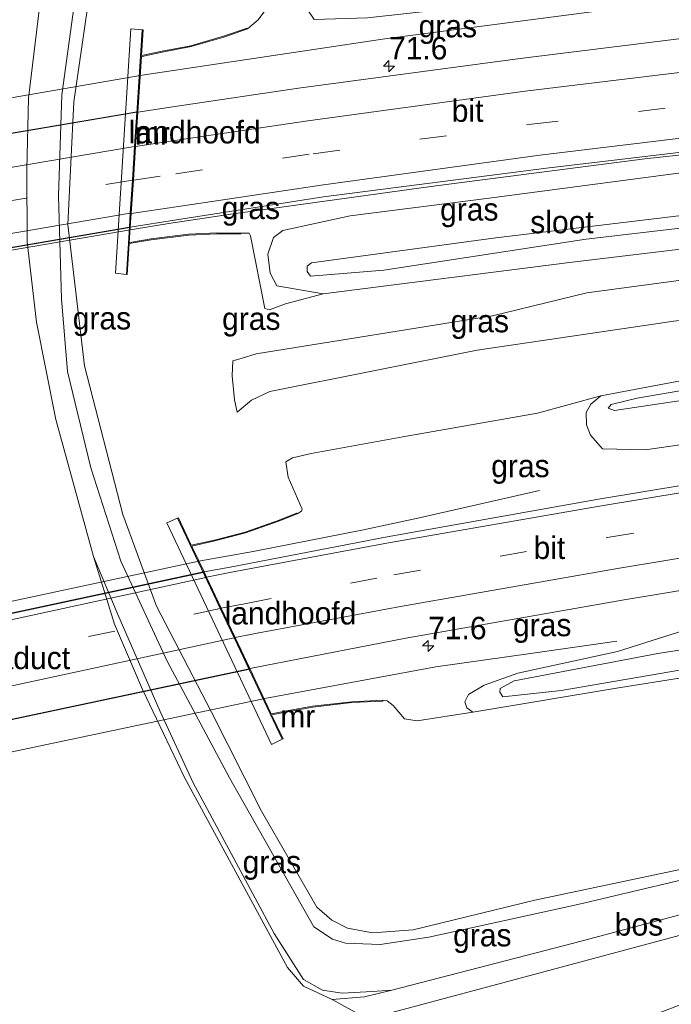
# Model space of a CAD drawing. Header units: millimetres. Extents: x 180000 to 190000, y 466229 to 468626.
# Tile 97 of 202: x 183700 to 183772, y 468423 to 468533. Entities that reach past the tile are written whole.
import ezdxf
from ezdxf.enums import TextEntityAlignment as Align

# ---------------------------------------------------------------- set-up
doc = ezdxf.new("R2010")
doc.units = ezdxf.units.MM
doc.linetypes.add('39strp', pattern=[12, 3, -9])
for name, color, linetype, lineweight in [('af-b5-muur', 8, 'muur', 18), ('af-bs-rasterhekwerk', 8, 'hekwerk', 18), ('as-bs-kilometr', 13, 'Continuous', 18), ('bp-b5-bos', 93, 'Continuous', 18), ('bp-b5-grasland', 93, 'Continuous', 18), ('gr-b1-geleiderail', 213, 'geleiderail', 18), ('gr-bs-geleiderail', 213, 'geleiderail', 18), ('gw-bs-insteekwatergang', 93, 'Continuous', 18), ('gw-bs-kruinlijn', 93, 'Continuous', 18), ('gw-bs-teenlijn', 93, 'Continuous', 18), ('kw-b5-landhoofd', 173, 'Continuous', 18), ('kw-b6-viaduct', 173, 'Continuous', 18), ('mk-b1-39streep 0.15', 8, '39strp', 18), ('mk-b1-streep 0.15', 8, 'Continuous', 18), ('mk-bs-39streep 0.15', 8, '39strp', 18), ('mk-bs-streep 0.15', 8, 'Continuous', 18), ('og-b5-water', 153, 'Continuous', 18), ('vh-b5-verh_soort', 8, 'Continuous', 18), ('vh-b6-verh_soort', 8, 'Continuous', 18)]:
    doc.layers.add(name, color=color, linetype=linetype, lineweight=lineweight)
doc.styles.add('rtw_iso', font='iso-rtw.shx')
doc.linetypes.add('geleiderail', pattern='A,2,-1,[175,RTW.shx,S=0.5,R=0,X=0,Y=0],-1', length=4)
doc.linetypes.add('hekwerk', pattern='A,7,-1.5,[1,RTW.shx,S=0.75,R=0,X=0,Y=0],-1.5', length=10)
doc.linetypes.add('muur', pattern='A,8,-1,[6,RTW.shx,S=0.75,R=90,X=0,Y=0],-1', length=10)

# ---------------------------------------------------------------- blocks, each defined once
blk = doc.blocks.new('dtbattr-r')
at = {"style": 'rtw_iso'}
blk.add_attdef('TAG', text='', height=2.5, dxfattribs=at).set_placement((0, 0), align=Align.MIDDLE_CENTER)
blk = doc.blocks.new('d33az_ACAD_1_FMEBLOCK158')
at = {"layer": 'vh-b5-verh_soort'}
blk.add_polyline3d([(74.99, 42.44, 45.5), (73.81, 32.62, 45.76), (73.62, 24.69, 45.85), (73.65, 16.62, 45.86), (74.69, 7.67, 45.9), (76.86, -3.14, 46), (81.05, -18.43, 45.69), (83.37, -25.95, 45.5), (86.49, -33.22, 45.48), (91.19, -43.04, 45.35), (97.58, -54.85, 44.74), (102.64, -64.17, 44.17), (104.41, -66.27, 44.06), (107.6, -67.75, 44.08), (112.31, -70.34, 43.57)], dxfattribs=at)
blk = doc.blocks.new('hecto')
for p, q in [((0, 0.625), (-0.625, 0)), ((0, -0.625), (0, 0.625)), ((-0.625, 0), (0.625, 0)), ((0.625, 0), (0, -0.625))]:
    blk.add_line(p, q)
blk = doc.blocks.new('dtbattr')
at = {"style": 'rtw_iso'}
blk.add_attdef('TAG', (0.59, 0.87), '', height=2.5, dxfattribs=at)

msp = doc.modelspace()

# ---------------------------------------------------------------- linework, layer by layer
at = {"layer": 'af-b5-muur'}
for points in [[(183715.5, 468529.06, 38.9), (183713.28, 468528.59, 38.9), (183713.18, 468528.57, 44.9), (183712.78, 468522.37, 39.09), (183712.53, 468518.55, 38.97), (183712.29, 468514.82, 39), (183712.05, 468511.11, 38.94), (183711.95, 468509.57, 38.79), (183711.84, 468507.85, 44.9), (183711.9, 468507.86, 38.65), (183714.27, 468508.27, 38.65), (183718.44, 468508.79, 38.65), (183721.57, 468508.93, 38.65), (183724.26, 468508.92, 38.65), (183724.26, 468508.82, 39.03), (183721.57, 468508.83, 40.42), (183718.45, 468508.69, 42.02), (183714.28, 468508.17, 43.96), (183711.83, 468507.75, 43.96), (183711.61, 468504.3, 44.99), (183711.51, 468504.31, 45.14), (183713.27, 468531.57, 45.13), (183713.37, 468531.57, 45.02), (183713.18, 468528.68, 43.75), (183715.48, 468529.16, 43.75), (183718.7, 468529.78, 42.46), (183722.33, 468530.83, 40.54), (183724.96, 468531.75, 39), (183724.99, 468531.66, 38.87), (183722.36, 468530.73, 38.9), (183718.72, 468529.68, 38.9)], [(183721.36, 468474.64, 38.66), (183718.79, 468474.07, 38.66), (183718.91, 468473.8, 44.61), (183720.16, 468471.19, 38.66), (183720.43, 468470.6, 38.8), (183722.06, 468467.17, 38.83), (183723.62, 468463.88, 38.69), (183725.26, 468460.43, 38.55), (183727.57, 468455.54, 44.61), (183727.65, 468455.38, 38.2), (183729.77, 468455.78, 38.2), (183732.24, 468456.23, 38.2), (183736.62, 468456.73, 38.2), (183740.08, 468456.89, 38.2), (183740.08, 468456.79, 38.68), (183736.63, 468456.63, 40.57), (183732.26, 468456.13, 42.65), (183729.79, 468455.68, 43.39), (183727.68, 468455.28, 43.46), (183728.95, 468452.61, 44.53), (183728.86, 468452.56, 44.64), (183717.22, 468477.16, 44.6), (183717.31, 468477.2, 44.6), (183718.74, 468474.17, 43.61), (183721.33, 468474.73, 43.55), (183724.74, 468475.63, 41.87), (183728.52, 468476.96, 39.96), (183730.47, 468477.73, 38.81), (183730.51, 468477.64, 38.66), (183728.55, 468476.87, 38.66), (183724.77, 468475.54, 38.66)]]:
    msp.add_polyline3d(points, close=True, dxfattribs=at)
at = {"layer": 'af-bs-rasterhekwerk'}
msp.add_polyline3d([(183795.35, 468438.9, 42.16), (183784.25, 468435.96, 42.72), (183761.29, 468429.86, 43.23), (183741.06, 468424.62, 44.08), (183738.03, 468423.86, 44.08), (183734.41, 468423.57, 44.08), (183731.22, 468425.05, 44.06), (183729.45, 468427.15, 44.17), (183724.39, 468436.47, 44.74), (183718, 468448.29, 45.35), (183713.31, 468458.1, 45.48), (183710.18, 468465.37, 45.5), (183707.86, 468472.89, 45.69), (183703.67, 468488.18, 46), (183701.5, 468498.99, 45.9), (183700.46, 468507.95, 45.86), (183700.43, 468516.01, 45.85), (183700.62, 468523.94, 45.76), (183701.8, 468533.76, 45.5)], dxfattribs=at)
at = {"layer": 'bp-b5-bos'}
for points in [[(183739.68, 468421.75, 43.59), (183739.12, 468420.98, 43.57), (183734.41, 468423.57, 44.08), (183738.03, 468423.86, 44.08), (183741.06, 468424.62, 44.08), (183761.29, 468429.86, 43.23), (183784.25, 468435.96, 42.72), (183795.35, 468438.9, 42.16), (183795.71, 468436.58, 42.19), (183776.66, 468431.67, 42.48), (183755.9, 468426.11, 42.64)], [(183751.18, 468409.28, 41.38), (183746.96, 468401.45, 41.45), (183745.85, 468402.15, 41.5), (183744.27, 468408.59, 42.14), (183739.12, 468420.98, 43.57), (183739.68, 468421.75, 43.59), (183755.9, 468426.11, 42.64), (183776.66, 468431.67, 42.48), (183795.71, 468436.58, 42.19), (183796.66, 468430.34, 41.69), (183777.84, 468424.76, 41.66), (183763.91, 468419.44, 41.68)]]:
    msp.add_polyline3d(points, close=True, dxfattribs=at)
at = {"layer": 'bp-b5-grasland'}
for points in [[(183707.79, 468538.11, 47.23), (183705.66, 468523.55, 47.32), (183705, 468509.86, 47.55), (183706.85, 468494.14, 47.32), (183711.11, 468477.59, 47.34), (183714.87, 468467.39, 47.22), (183720.95, 468455.65, 47.23), (183726.56, 468444.56, 47.21), (183732.7, 468433.86, 46.85), (183734.37, 468432.42, 46.89), (183736.13, 468431.53, 46.8), (183738.9, 468430.99, 46.52), (183743.43, 468431.34, 46.33), (183756.97, 468434.64, 45.67), (183777.03, 468438.86, 44.97)], [(183777.03, 468438.86, 44.97), (183756.97, 468434.64, 45.67), (183743.43, 468431.34, 46.33), (183738.9, 468430.99, 46.52), (183736.13, 468431.53, 46.8), (183734.37, 468432.42, 46.89), (183732.7, 468433.86, 46.85), (183726.56, 468444.56, 47.21), (183720.95, 468455.65, 47.23), (183714.87, 468467.39, 47.22), (183711.11, 468477.59, 47.34), (183706.85, 468494.14, 47.32), (183705, 468509.86, 47.55), (183705.66, 468523.55, 47.32), (183707.79, 468538.11, 47.23)], [(183775.57, 468437.43, 45), (183761.77, 468434.14, 45.49), (183745.2, 468430.5, 46.21), (183739.77, 468429.7, 46.53), (183735.92, 468429.86, 46.77), (183734.47, 468430.28, 46.79), (183732.38, 468431.68, 46.83), (183723.01, 468448.27, 47.15), (183716.05, 468461.24, 47.06), (183710.9, 468472.39, 47.39), (183707.57, 468482.78, 47.23), (183704.94, 468493.51, 47.3), (183704.28, 468501.61, 47.45), (183703.94, 468513.06, 47.48), (183704.32, 468524.32, 47.41), (183705.7, 468534.3, 47.34)], [(183705.7, 468534.3, 47.34), (183704.32, 468524.32, 47.41), (183703.94, 468513.06, 47.48), (183704.28, 468501.61, 47.45), (183704.94, 468493.51, 47.3), (183707.57, 468482.78, 47.23), (183710.9, 468472.39, 47.39), (183716.05, 468461.24, 47.06), (183723.01, 468448.27, 47.15), (183732.38, 468431.68, 46.83), (183734.47, 468430.28, 46.79), (183735.92, 468429.86, 46.77), (183739.77, 468429.7, 46.53), (183745.2, 468430.5, 46.21), (183761.77, 468434.14, 45.49), (183775.57, 468437.43, 45)], [(183727.02, 468533.82, 38.77), (183726.2, 468532.67, 38.81), (183724.99, 468531.66, 38.87), (183724.96, 468531.75, 39), (183722.33, 468530.83, 40.54), (183718.7, 468529.78, 42.46), (183715.48, 468529.16, 43.75), (183713.18, 468528.68, 43.75), (183713.37, 468531.57, 45.02), (183713.27, 468531.57, 45.13), (183712.02, 468531.66, 45.43), (183710.29, 468504.45, 45.43), (183711.51, 468504.31, 45.14), (183711.61, 468504.3, 44.99), (183711.83, 468507.75, 43.96), (183714.28, 468508.17, 43.96), (183718.45, 468508.69, 42.02), (183721.57, 468508.83, 40.42), (183724.26, 468508.82, 39.03), (183724.26, 468508.92, 38.65), (183725.17, 468508.9, 38.63), (183725.33, 468508.63, 38.62), (183726.92, 468500.53, 38.77), (183727.45, 468500.37, 38.77), (183729.22, 468501.03, 38.73), (183733.42, 468502.15, 38.69), (183760.83, 468505.63, 38.67), (183784.67, 468508.49, 38.68)], [(183784.25, 468435.96, 42.72), (183761.29, 468429.86, 43.23), (183741.06, 468424.62, 44.08), (183738.86, 468424.45, 44.08), (183735.52, 468424.28, 44.11), (183733.35, 468424.63, 44.08), (183731.22, 468425.82, 44.12), (183727.97, 468430.94, 44.35), (183718.94, 468447.72, 45.27), (183715.26, 468455.64, 45.45), (183710.55, 468466.46, 45.41), (183707.86, 468472.89, 45.69), (183703.67, 468488.18, 46), (183701.5, 468498.99, 45.9), (183700.46, 468507.95, 45.86), (183700.43, 468516.01, 45.85), (183700.62, 468523.94, 45.76), (183701.8, 468533.76, 45.5)], [(183783.37, 468516.97, 38.71), (183751.9, 468512.8, 38.74), (183736.41, 468510.83, 38.72), (183728.92, 468509.21, 38.62), (183727.89, 468508.41, 38.58), (183727.25, 468506.56, 38.56), (183727.53, 468504.46, 38.62), (183728.25, 468503.05, 38.66), (183733.42, 468502.15, 38.69), (183729.22, 468501.03, 38.73), (183727.45, 468500.37, 38.77), (183726.92, 468500.53, 38.77), (183725.33, 468508.63, 38.62), (183725.17, 468508.9, 38.63), (183724.26, 468508.92, 38.65), (183721.57, 468508.93, 38.65), (183718.44, 468508.79, 38.65), (183714.27, 468508.27, 38.65), (183711.9, 468507.86, 38.65), (183711.84, 468507.85, 44.9), (183711.95, 468509.57, 38.79), (183717.09, 468510.4, 38.79), (183733.47, 468512.94, 38.78), (183758.3, 468516.15, 38.78), (183783.04, 468519.09, 38.75)], [(183785.16, 468505.27, 39.6), (183762.77, 468502.26, 39.9), (183752.26, 468499.72, 40.15), (183725.95, 468495.46, 40.39), (183724.28, 468494.96, 40.63), (183723.35, 468494.68, 40.77), (183723.29, 468493.01, 40.85), (183723.54, 468490.34, 40.84), (183723.83, 468488.97, 40.83), (183725.45, 468490.31, 40.73), (183727.47, 468491.28, 40.61), (183750.57, 468495.88, 40.08), (183772.47, 468499.1, 40.08)], [(183786.74, 468494.98, 38.62), (183772.02, 468492.26, 38.61), (183764.33, 468490.79, 38.61), (183757.29, 468488.86, 38.49), (183742.29, 468486.25, 38.57), (183732.09, 468484.36, 38.7), (183730.01, 468483.89, 38.72), (183729.27, 468483.46, 38.71), (183729.53, 468481.73, 38.69), (183731.08, 468478.18, 38.65), (183731.01, 468477.95, 38.66), (183730.51, 468477.64, 38.66), (183730.47, 468477.73, 38.81), (183728.52, 468476.96, 39.96), (183724.74, 468475.63, 41.87), (183721.33, 468474.73, 43.55), (183718.74, 468474.17, 43.61), (183717.31, 468477.2, 44.6), (183717.22, 468477.16, 44.6), (183716.02, 468476.66, 45.18), (183727.67, 468451.97, 45.23), (183728.86, 468452.56, 44.64), (183728.95, 468452.61, 44.53), (183727.68, 468455.28, 43.46), (183729.79, 468455.68, 43.39), (183732.26, 468456.13, 42.65), (183736.63, 468456.63, 40.57), (183740.08, 468456.79, 38.68), (183740.08, 468456.89, 38.2), (183740.54, 468456.84, 38.19), (183741.22, 468456.31, 38.2), (183742.47, 468454.84, 38.23), (183743.88, 468454.62, 38.22), (183750.09, 468455.57, 38.09), (183766.32, 468458.27, 38.1), (183791.75, 468462.34, 38.14)], [(183788.53, 468483.33, 38.83), (183764.3, 468479.31, 38.84), (183740.56, 468475.1, 38.73), (183723.05, 468471.73, 38.66), (183720.16, 468471.19, 38.66), (183718.91, 468473.8, 44.61), (183718.79, 468474.07, 38.66), (183721.36, 468474.64, 38.66), (183724.77, 468475.54, 38.66), (183728.55, 468476.87, 38.66), (183730.51, 468477.64, 38.66), (183731.01, 468477.95, 38.66), (183731.08, 468478.18, 38.65), (183729.53, 468481.73, 38.69), (183729.27, 468483.46, 38.71), (183730.01, 468483.89, 38.72), (183732.09, 468484.36, 38.7), (183742.29, 468486.25, 38.57), (183757.29, 468488.86, 38.49), (183764.33, 468490.79, 38.61), (183763.22, 468489.87, 38.58), (183762.7, 468488.93, 38.55), (183762.75, 468487.57, 38.59), (183763.18, 468486.4, 38.63), (183764.54, 468484.9, 38.61), (183769.29, 468484.8, 38.63), (183787.9, 468487.47, 38.63)]]:
    msp.add_polyline3d(points, dxfattribs=at)
for points in [[(183780.21, 468537.58, 38.75), (183781.13, 468531.55, 39.12), (183755.36, 468528.36, 39.1), (183730.66, 468525.07, 39.08), (183717.15, 468523.05, 39.09), (183712.78, 468522.37, 39.09), (183713.18, 468528.57, 44.9), (183713.28, 468528.59, 38.9), (183715.5, 468529.06, 38.9), (183718.72, 468529.68, 38.9), (183722.36, 468530.73, 38.9), (183724.99, 468531.66, 38.87), (183726.2, 468532.67, 38.81), (183727.02, 468533.82, 38.77), (183727.47, 468534.81, 38.75), (183729.06, 468535.64, 38.78), (183736.61, 468536.78, 38.77), (183733.06, 468535.74, 38.73), (183731.95, 468534.86, 38.64), (183731.63, 468533.84, 38.65), (183732.42, 468532.71, 38.67), (183738.36, 468532.9, 38.74), (183756.88, 468534.98, 38.75)], [(183731.64, 468504.64, 38.21), (183732, 468504.12, 38.21), (183740.17, 468504.78, 38.17), (183762.71, 468508.26, 38.18), (183784.32, 468510.78, 38.21), (183784.67, 468508.49, 38.68), (183760.83, 468505.63, 38.67), (183733.42, 468502.15, 38.69), (183728.25, 468503.05, 38.66), (183727.53, 468504.46, 38.62), (183727.25, 468506.56, 38.56), (183727.89, 468508.41, 38.58), (183728.92, 468509.21, 38.62), (183736.41, 468510.83, 38.72), (183751.9, 468512.8, 38.74), (183783.37, 468516.97, 38.71), (183784.1, 468512.19, 38.23), (183752.64, 468508.39, 38.19), (183732.11, 468505.62, 38.19), (183731.64, 468505.25, 38.19)], [(183725.45, 468490.31, 40.73), (183723.83, 468488.97, 40.83), (183723.54, 468490.34, 40.84), (183723.29, 468493.01, 40.85), (183723.35, 468494.68, 40.77), (183724.28, 468494.96, 40.63), (183725.95, 468495.46, 40.39), (183752.26, 468499.72, 40.15), (183762.77, 468502.26, 39.9), (183785.16, 468505.27, 39.6), (183785.86, 468500.73, 39.77), (183772.47, 468499.1, 40.08), (183750.57, 468495.88, 40.08), (183727.47, 468491.28, 40.61)], [(183765.15, 468489.41, 38.35), (183765.85, 468489.18, 38.35), (183787.15, 468492.36, 38.22), (183787.9, 468487.47, 38.63), (183769.29, 468484.8, 38.63), (183764.54, 468484.9, 38.61), (183763.18, 468486.4, 38.63), (183762.75, 468487.57, 38.59), (183762.7, 468488.93, 38.55), (183763.22, 468489.87, 38.58), (183764.33, 468490.79, 38.61), (183772.02, 468492.26, 38.61), (183786.74, 468494.98, 38.62), (183786.96, 468493.59, 38.23), (183775.51, 468491.77, 38.24), (183768.37, 468490.54, 38.33), (183765.48, 468489.83, 38.35)], [(183733.35, 468424.63, 44.08), (183735.52, 468424.28, 44.11), (183738.86, 468424.45, 44.08), (183741.06, 468424.62, 44.08), (183738.03, 468423.86, 44.08), (183734.41, 468423.57, 44.08), (183731.22, 468425.05, 44.06), (183729.45, 468427.15, 44.17), (183724.39, 468436.47, 44.74), (183718, 468448.29, 45.35), (183713.31, 468458.1, 45.48), (183710.18, 468465.37, 45.5), (183707.86, 468472.89, 45.69), (183710.55, 468466.46, 45.41), (183715.26, 468455.64, 45.45), (183718.94, 468447.72, 45.27), (183727.97, 468430.94, 44.35), (183731.22, 468425.82, 44.12)], [(183749.6, 468457.55, 38.08), (183749.2, 468456.74, 38.08), (183749.4, 468456.05, 38.09), (183750.09, 468455.57, 38.09), (183743.88, 468454.62, 38.22), (183742.47, 468454.84, 38.23), (183741.22, 468456.31, 38.2), (183740.54, 468456.84, 38.19), (183740.08, 468456.89, 38.2), (183736.62, 468456.73, 38.2), (183732.24, 468456.23, 38.2), (183729.77, 468455.78, 38.2), (183727.65, 468455.38, 38.2), (183727.57, 468455.54, 44.61), (183725.26, 468460.43, 38.55), (183728.11, 468461, 38.55), (183742.64, 468463.81, 38.53), (183766.94, 468468.09, 38.52), (183790.28, 468471.94, 38.52), (183790.87, 468468.08, 38.15), (183774.5, 468464.96, 38.13), (183766.21, 468462.32, 38.07), (183755.08, 468459.92, 38.09), (183751.35, 468458.57, 38.08)], [(183753.11, 468457.81, 37.83), (183753.42, 468457.28, 37.83), (183759.93, 468457.99, 37.83), (183780.44, 468461.52, 37.91), (183791.57, 468463.56, 37.89), (183791.75, 468462.34, 38.14), (183766.32, 468458.27, 38.1), (183750.09, 468455.57, 38.09), (183749.4, 468456.05, 38.09), (183749.2, 468456.74, 38.08), (183749.6, 468457.55, 38.08), (183751.35, 468458.57, 38.08), (183755.08, 468459.92, 38.09), (183766.21, 468462.32, 38.07), (183774.5, 468464.96, 38.13), (183790.87, 468468.08, 38.15), (183791.3, 468465.29, 37.88), (183770.68, 468462.1, 37.84), (183754.7, 468459.07, 37.83), (183753.13, 468458.22, 37.83)]]:
    msp.add_polyline3d(points, close=True, dxfattribs=at)
at = {"layer": 'gr-b1-geleiderail'}
for points in [[(183713.28, 468526.49, 39.69), (183652.56, 468515.99, 39.9)], [(183712.17, 468509.32, 39.57), (183659.4, 468500.3, 39.57)], [(183719.76, 468472.43, 39.67), (183667.24, 468461.16, 39.54)], [(183727.1, 468457.13, 39.04), (183666.56, 468444.36, 39.25)]]:
    msp.add_polyline3d(points, dxfattribs=at)
at = {"layer": 'gr-bs-geleiderail'}
for points in [[(183713.28, 468526.49, 39.69), (183740.27, 468530.54, 39.58), (183765.6, 468533.87, 39.59), (183780.49, 468535.76, 39.41)], [(183712.17, 468509.32, 39.57), (183716.45, 468510.02, 39.57), (183723.14, 468511.03, 39.5), (183745.4, 468514.12, 39.47), (183769.22, 468517.18, 39.52), (183774.68, 468517.79, 39.4), (183783.15, 468518.38, 39.12)], [(183719.76, 468472.43, 39.67), (183725.63, 468473.46, 39.67), (183737.91, 468475.87, 39.53), (183743.98, 468477.18, 39.36), (183752.14, 468479.04, 39.04), (183757.5, 468480.24, 38.63)], [(183727.1, 468457.13, 39.04), (183734.53, 468458.51, 39.08), (183745.98, 468460.61, 38.99), (183756.77, 468462.14, 38.6), (183766.13, 468463.48, 37.93)]]:
    msp.add_polyline3d(points, dxfattribs=at)
at = {"layer": 'gw-bs-insteekwatergang'}
for points in [[(183784.67, 468508.49, 38.68), (183760.83, 468505.63, 38.67), (183733.42, 468502.15, 38.69), (183728.25, 468503.05, 38.66), (183727.53, 468504.46, 38.62), (183727.25, 468506.56, 38.56), (183727.89, 468508.41, 38.58), (183728.92, 468509.21, 38.62), (183736.41, 468510.83, 38.72), (183751.9, 468512.8, 38.74), (183783.37, 468516.97, 38.71)], [(183786.74, 468494.98, 38.62), (183772.02, 468492.26, 38.61), (183764.33, 468490.79, 38.61), (183763.22, 468489.87, 38.58), (183762.7, 468488.93, 38.55), (183762.75, 468487.57, 38.59), (183763.18, 468486.4, 38.63), (183764.54, 468484.9, 38.61), (183769.29, 468484.8, 38.63), (183787.9, 468487.47, 38.63)], [(183791.75, 468462.34, 38.14), (183766.32, 468458.27, 38.1), (183750.09, 468455.57, 38.09), (183749.4, 468456.05, 38.09), (183749.2, 468456.74, 38.08), (183749.6, 468457.55, 38.08), (183751.35, 468458.57, 38.08), (183755.08, 468459.92, 38.09), (183766.21, 468462.32, 38.07), (183774.5, 468464.96, 38.13), (183790.87, 468468.08, 38.15)]]:
    msp.add_polyline3d(points, dxfattribs=at)
at = {"layer": 'gw-bs-kruinlijn'}
for points in [[(183794.81, 468442.4, 43.77), (183790.41, 468441.39, 44.34), (183775.57, 468437.43, 45), (183761.77, 468434.14, 45.49), (183745.2, 468430.5, 46.21), (183739.77, 468429.7, 46.53), (183735.92, 468429.86, 46.77), (183734.47, 468430.28, 46.79), (183732.38, 468431.68, 46.83), (183723.01, 468448.27, 47.15), (183716.05, 468461.24, 47.06), (183710.9, 468472.39, 47.39), (183707.57, 468482.78, 47.23), (183704.94, 468493.51, 47.3), (183704.28, 468501.61, 47.45), (183703.94, 468513.06, 47.48), (183704.32, 468524.32, 47.41), (183705.7, 468534.3, 47.34), (183707.5, 468542.35, 46.94), (183709.79, 468547.5, 46.62), (183712.54, 468552.43, 46.12), (183715.76, 468556.34, 46.04), (183718.65, 468558.04, 45.88), (183722.45, 468558.91, 45.57)], [(183794.62, 468443.68, 44.13), (183777.03, 468438.86, 44.97), (183756.97, 468434.64, 45.67), (183743.43, 468431.34, 46.33), (183738.9, 468430.99, 46.52), (183736.13, 468431.53, 46.8), (183734.37, 468432.42, 46.89), (183732.7, 468433.86, 46.85), (183726.56, 468444.56, 47.21), (183720.95, 468455.65, 47.23), (183714.87, 468467.39, 47.22), (183711.11, 468477.59, 47.34), (183706.85, 468494.14, 47.32), (183705, 468509.86, 47.55), (183705.66, 468523.55, 47.32), (183707.79, 468538.11, 47.23)], [(183723.35, 468494.68, 40.77), (183724.28, 468494.96, 40.63), (183725.95, 468495.46, 40.39), (183752.26, 468499.72, 40.15), (183762.77, 468502.26, 39.9), (183785.16, 468505.27, 39.6)], [(183785.86, 468500.73, 39.77), (183772.47, 468499.1, 40.08), (183750.57, 468495.88, 40.08), (183727.47, 468491.28, 40.61), (183725.45, 468490.31, 40.73), (183723.83, 468488.97, 40.83)], [(183746.96, 468401.45, 41.45), (183745.85, 468402.15, 41.5), (183744.27, 468408.59, 42.14), (183739.12, 468420.98, 43.57), (183739.68, 468421.75, 43.59), (183755.9, 468426.11, 42.64), (183776.66, 468431.67, 42.48), (183795.71, 468436.58, 42.19)]]:
    msp.add_polyline3d(points, dxfattribs=at)
at = {"layer": 'gw-bs-teenlijn'}
for points in [[(183736.61, 468536.78, 38.77), (183729.06, 468535.64, 38.78), (183727.47, 468534.81, 38.75), (183727.02, 468533.82, 38.77), (183726.2, 468532.67, 38.81), (183724.99, 468531.66, 38.87)], [(183733.42, 468502.15, 38.69), (183729.22, 468501.03, 38.73), (183727.45, 468500.37, 38.77), (183726.92, 468500.53, 38.77), (183725.33, 468508.63, 38.62), (183725.17, 468508.9, 38.63), (183724.26, 468508.92, 38.65)], [(183723.83, 468488.97, 40.83), (183723.54, 468490.34, 40.84), (183723.29, 468493.01, 40.85), (183723.35, 468494.68, 40.77)], [(183764.33, 468490.79, 38.61), (183757.29, 468488.86, 38.49), (183742.29, 468486.25, 38.57), (183732.09, 468484.36, 38.7), (183730.01, 468483.89, 38.72), (183729.27, 468483.46, 38.71), (183729.53, 468481.73, 38.69), (183731.08, 468478.18, 38.65), (183731.01, 468477.95, 38.66), (183730.51, 468477.64, 38.66)], [(183741.06, 468424.62, 44.08), (183738.86, 468424.45, 44.08), (183735.52, 468424.28, 44.11), (183733.35, 468424.63, 44.08), (183731.22, 468425.82, 44.12), (183727.97, 468430.94, 44.35), (183718.94, 468447.72, 45.27), (183715.26, 468455.64, 45.45), (183710.55, 468466.46, 45.41), (183707.86, 468472.89, 45.69)], [(183750.09, 468455.57, 38.09), (183743.88, 468454.62, 38.22), (183742.47, 468454.84, 38.23), (183741.22, 468456.31, 38.2), (183740.54, 468456.84, 38.19), (183740.08, 468456.89, 38.2)]]:
    msp.add_polyline3d(points, dxfattribs=at)
at = {"layer": 'kw-b5-landhoofd'}
for points in [[(183713.27, 468531.57, 45.13), (183711.51, 468504.31, 45.14), (183710.29, 468504.45, 45.43), (183712.02, 468531.66, 45.43)], [(183728.86, 468452.56, 44.64), (183727.67, 468451.97, 45.23), (183716.02, 468476.66, 45.18), (183717.22, 468477.16, 44.6)]]:
    msp.add_polyline3d(points, close=True, dxfattribs=at)
at = {"layer": 'kw-b6-viaduct'}
for points in [[(183711.9, 468509.53, 38.79), (183659.63, 468500.59, 38.85), (183654.44, 468512.56, 39.17), (183712.73, 468522.44, 39.09)], [(183725.24, 468460.35, 38.55), (183667.1, 468448.02, 38.55), (183667.53, 468459.9, 38.85), (183720.09, 468471.2, 38.66)]]:
    msp.add_polyline3d(points, close=True, dxfattribs=at)
at = {"layer": 'mk-b1-39streep 0.15'}
for points in [[(183712.19, 468514.82, 39), (183657.54, 468505.55, 39.05)], [(183721.97, 468467.12, 38.83), (183667.43, 468455.44, 38.84)]]:
    msp.add_polyline3d(points, dxfattribs=at)
at = {"layer": 'mk-b1-streep 0.15'}
for points in [[(183712.43, 468518.56, 38.97), (183656.03, 468509.03, 39.18)], [(183711.95, 468511.12, 38.94), (183659.03, 468502.11, 39.01)], [(183720.34, 468470.56, 38.8), (183667.56, 468459.09, 38.89)], [(183723.53, 468463.84, 38.69), (183667.29, 468451.7, 38.71)]]:
    msp.add_polyline3d(points, dxfattribs=at)
at = {"layer": 'mk-bs-39streep 0.15'}
for points in [[(183712.29, 468514.82, 39), (183717.01, 468515.52, 39), (183732.29, 468517.76, 39), (183756.6, 468521.04, 39.01), (183782.27, 468524.13, 39.02)], [(183722.06, 468467.17, 38.83), (183724.67, 468467.64, 38.83), (183741.3, 468470.86, 38.83), (183765.06, 468475.02, 38.82), (183789.2, 468478.98, 38.78), (183817.48, 468483.31, 38.82), (183841.11, 468486.58, 38.94), (183864.78, 468489.49, 38.94), (183888.41, 468491.98, 38.93), (183912.16, 468494.04, 38.95), (183935.82, 468495.83, 38.97), (183959.81, 468497.42, 39.01), (183983.42, 468498.66, 38.99), (183990.24, 468498.91, 38.93)]]:
    msp.add_polyline3d(points, dxfattribs=at)
at = {"layer": 'mk-bs-streep 0.15'}
for points in [[(183712.53, 468518.55, 38.97), (183717.15, 468519.26, 38.97), (183731.71, 468521.43, 39.03), (183755.92, 468524.71, 39.05), (183781.7, 468527.85, 39.05)], [(183712.05, 468511.11, 38.94), (183717.05, 468511.85, 38.94), (183733.46, 468514.3, 38.93), (183757.54, 468517.59, 38.93), (183782.8, 468520.65, 38.92)], [(183720.43, 468470.6, 38.8), (183723.41, 468471.18, 38.8), (183740.7, 468474.43, 38.81), (183764.2, 468478.52, 38.81), (183788.65, 468482.56, 38.83), (183817.47, 468486.95, 38.96), (183840.68, 468490.15, 38.99), (183864.33, 468493.07, 39.04), (183888.19, 468495.6, 38.99), (183911.93, 468497.57, 38.98), (183935.16, 468499.38, 39.01), (183959.86, 468500.97, 38.99), (183983.16, 468502.23, 39.01), (183990.05, 468502.5, 39.03)], [(183723.62, 468463.88, 38.69), (183726.07, 468464.35, 38.69), (183742.05, 468467.34, 38.68), (183766.18, 468471.58, 38.68), (183789.74, 468475.45, 38.66), (183818.49, 468479.82, 38.68), (183842.12, 468483.06, 38.69), (183865.36, 468485.94, 38.75), (183889.19, 468488.41, 38.78), (183912.58, 468490.43, 38.77), (183936.46, 468492.21, 38.79), (183960.43, 468493.83, 38.79), (183983.88, 468495.08, 38.86), (183990.43, 468495.23, 38.83)]]:
    msp.add_polyline3d(points, dxfattribs=at)
at = {"layer": 'og-b5-water'}
for points in [[(183740.17, 468504.78, 38.17), (183732, 468504.12, 38.21), (183731.64, 468504.64, 38.21), (183731.64, 468505.25, 38.19), (183732.11, 468505.62, 38.19), (183752.64, 468508.39, 38.19), (183784.1, 468512.19, 38.23), (183784.32, 468510.78, 38.21), (183762.71, 468508.26, 38.18)], [(183787.15, 468492.36, 38.22), (183765.85, 468489.18, 38.35), (183765.15, 468489.41, 38.35), (183765.48, 468489.83, 38.35), (183768.37, 468490.54, 38.33), (183775.51, 468491.77, 38.24), (183786.96, 468493.59, 38.23)], [(183759.93, 468457.99, 37.83), (183753.42, 468457.28, 37.83), (183753.11, 468457.81, 37.83), (183753.13, 468458.22, 37.83), (183754.7, 468459.07, 37.83), (183770.68, 468462.1, 37.84), (183791.3, 468465.29, 37.88), (183791.57, 468463.56, 37.89), (183780.44, 468461.52, 37.91)]]:
    msp.add_polyline3d(points, close=True, dxfattribs=at)
at = {"layer": 'vh-b5-verh_soort'}
for points in [[(183717.09, 468510.4, 38.79), (183711.95, 468509.57, 38.79), (183712.05, 468511.11, 38.94), (183712.29, 468514.82, 39), (183712.53, 468518.55, 38.97), (183712.78, 468522.37, 39.09), (183717.15, 468523.05, 39.09), (183730.66, 468525.07, 39.08), (183755.36, 468528.36, 39.1), (183781.13, 468531.55, 39.12), (183781.7, 468527.85, 39.05), (183782.27, 468524.13, 39.02), (183782.8, 468520.65, 38.92), (183783.04, 468519.09, 38.75), (183758.3, 468516.15, 38.78), (183733.47, 468512.94, 38.78)], [(183728.11, 468461, 38.55), (183725.26, 468460.43, 38.55), (183723.62, 468463.88, 38.69), (183722.06, 468467.17, 38.83), (183720.43, 468470.6, 38.8), (183720.16, 468471.19, 38.66), (183723.05, 468471.73, 38.66), (183740.56, 468475.1, 38.73), (183764.3, 468479.31, 38.84), (183788.53, 468483.33, 38.83), (183788.65, 468482.56, 38.83), (183789.2, 468478.98, 38.78), (183789.74, 468475.45, 38.66), (183790.28, 468471.94, 38.52), (183766.94, 468468.09, 38.52), (183742.64, 468463.81, 38.53)]]:
    msp.add_polyline3d(points, close=True, dxfattribs=at)
at = {"layer": 'vh-b6-verh_soort'}
for points in [[(183711.85, 468509.58, 38.79), (183659.66, 468500.65, 38.85), (183659.03, 468502.11, 39.01), (183657.54, 468505.55, 39.05), (183656.03, 468509.03, 39.18), (183654.51, 468512.52, 39.17), (183712.68, 468522.38, 39.09), (183712.43, 468518.56, 38.97), (183712.19, 468514.82, 39), (183711.95, 468511.12, 38.94)], [(183725.17, 468460.38, 38.55), (183667.15, 468448.08, 38.55), (183667.29, 468451.7, 38.71), (183667.43, 468455.44, 38.84), (183667.56, 468459.09, 38.89), (183667.58, 468459.86, 38.85), (183720.07, 468471.14, 38.66), (183720.34, 468470.56, 38.8), (183721.97, 468467.12, 38.83), (183723.53, 468463.84, 38.69)]]:
    msp.add_polyline3d(points, close=True, dxfattribs=at)

# ---------------------------------------------------------------- block references
at = {"layer": 'af-b5-muur'}
ref = msp.add_blockref('dtbattr-r', (183712.45, 468518.03, 41.02), dxfattribs=at)
ref.add_attrib('TAG', 'mr', dxfattribs={"layer": '0', "height": 2.5, "style": 'rtw_iso'}).set_placement((183712.45, 468518.03, 41.02), align=Align.BOTTOM_LEFT)
ref = msp.add_blockref('dtbattr-r', (183728.65, 468453.12, 40.71), dxfattribs=at)
ref.add_attrib('TAG', 'mr', dxfattribs={"layer": '0', "height": 2.5, "style": 'rtw_iso'}).set_placement((183728.65, 468453.12, 40.71), align=Align.BOTTOM_LEFT)
at = {"layer": 'as-bs-kilometr'}
ref = msp.add_blockref('dtbattr', (183740.75, 468527.51, 39.15), dxfattribs=at)
ref.add_attrib('TAG', '71.6', dxfattribs={"layer": '0', "height": 2.5, "style": 'rtw_iso'}).set_placement((183740.75, 468527.51, 39.15), align=Align.BOTTOM_LEFT)
for p in [(183740.75, 468527.51, 39.15), (183745.11, 468462.94, 38.55)]:
    msp.add_blockref('hecto', p, dxfattribs=at)
ref = msp.add_blockref('dtbattr', (183745.11, 468462.94, 38.55), dxfattribs=at)
ref.add_attrib('TAG', '71.6', dxfattribs={"layer": '0', "height": 2.5, "style": 'rtw_iso'}).set_placement((183745.11, 468462.94, 38.55), align=Align.BOTTOM_LEFT)
at = {"layer": 'bp-b5-bos'}
ref = msp.add_blockref('dtbattr-r', (183765.89, 468429.94, 43.17), dxfattribs=at)
ref.add_attrib('TAG', 'bos', dxfattribs={"layer": '0', "height": 2.5, "style": 'rtw_iso'}).set_placement((183765.89, 468429.94, 43.17), align=Align.BOTTOM_LEFT)
at = {"layer": 'bp-b5-grasland'}
ref = msp.add_blockref('dtbattr-r', (183744.05, 468529.97, 39.11), dxfattribs=at)
ref.add_attrib('TAG', 'gras', dxfattribs={"layer": '0', "height": 2.5, "style": 'rtw_iso'}).set_placement((183744.05, 468529.97, 39.11), align=Align.BOTTOM_LEFT)
ref = msp.add_blockref('dtbattr-r', (183722.12, 468509.73, 38.94), dxfattribs=at)
ref.add_attrib('TAG', 'gras', dxfattribs={"layer": '0', "height": 2.5, "style": 'rtw_iso'}).set_placement((183722.12, 468509.73, 38.94), align=Align.BOTTOM_LEFT)
ref = msp.add_blockref('dtbattr-r', (183746.44, 468509.56, 38.45), dxfattribs=at)
ref.add_attrib('TAG', 'gras', dxfattribs={"layer": '0', "height": 2.5, "style": 'rtw_iso'}).set_placement((183746.44, 468509.56, 38.45), align=Align.BOTTOM_LEFT)
ref = msp.add_blockref('dtbattr-r', (183705.54, 468497.44, 46.1), dxfattribs=at)
ref.add_attrib('TAG', 'gras', dxfattribs={"layer": '0', "height": 2.5, "style": 'rtw_iso'}).set_placement((183705.54, 468497.44, 46.1), align=Align.BOTTOM_LEFT)
ref = msp.add_blockref('dtbattr-r', (183722.17, 468497.39, 41.9), dxfattribs=at)
ref.add_attrib('TAG', 'gras', dxfattribs={"layer": '0', "height": 2.5, "style": 'rtw_iso'}).set_placement((183722.17, 468497.39, 41.9), align=Align.BOTTOM_LEFT)
ref = msp.add_blockref('dtbattr-r', (183747.61, 468497.12, 40.37), dxfattribs=at)
ref.add_attrib('TAG', 'gras', dxfattribs={"layer": '0', "height": 2.5, "style": 'rtw_iso'}).set_placement((183747.61, 468497.12, 40.37), align=Align.BOTTOM_LEFT)
ref = msp.add_blockref('dtbattr-r', (183752.13, 468480.99, 38.88), dxfattribs=at)
ref.add_attrib('TAG', 'gras', dxfattribs={"layer": '0', "height": 2.5, "style": 'rtw_iso'}).set_placement((183752.13, 468480.99, 38.88), align=Align.BOTTOM_LEFT)
ref = msp.add_blockref('dtbattr-r', (183754.56, 468463.28, 38.5), dxfattribs=at)
ref.add_attrib('TAG', 'gras', dxfattribs={"layer": '0', "height": 2.5, "style": 'rtw_iso'}).set_placement((183754.56, 468463.28, 38.5), align=Align.BOTTOM_LEFT)
ref = msp.add_blockref('dtbattr-r', (183724.46, 468436.89, 44.67), dxfattribs=at)
ref.add_attrib('TAG', 'gras', dxfattribs={"layer": '0', "height": 2.5, "style": 'rtw_iso'}).set_placement((183724.46, 468436.89, 44.67), align=Align.BOTTOM_LEFT)
ref = msp.add_blockref('dtbattr-r', (183747.89, 468428.74, 45.41), dxfattribs=at)
ref.add_attrib('TAG', 'gras', dxfattribs={"layer": '0', "height": 2.5, "style": 'rtw_iso'}).set_placement((183747.89, 468428.74, 45.41), align=Align.BOTTOM_LEFT)
at = {"layer": 'kw-b5-landhoofd'}
ref = msp.add_blockref('dtbattr-r', (183711.78, 468518.16, 45.28), dxfattribs=at)
ref.add_attrib('TAG', 'landhoofd', dxfattribs={"layer": '0', "height": 2.5, "style": 'rtw_iso'}).set_placement((183711.78, 468518.16, 45.28), align=Align.BOTTOM_LEFT)
ref = msp.add_blockref('dtbattr-r', (183722.44, 468464.59, 44.91), dxfattribs=at)
ref.add_attrib('TAG', 'landhoofd', dxfattribs={"layer": '0', "height": 2.5, "style": 'rtw_iso'}).set_placement((183722.44, 468464.59, 44.91), align=Align.BOTTOM_LEFT)
at = {"layer": 'kw-b6-viaduct'}
ref = msp.add_blockref('dtbattr-r', (183694.65, 468459.61, 38.65), dxfattribs=at)
ref.add_attrib('TAG', 'viaduct', dxfattribs={"layer": '0', "height": 2.5, "style": 'rtw_iso'}).set_placement((183694.65, 468459.61, 38.65), align=Align.BOTTOM_LEFT)
at = {"layer": 'og-b5-water'}
ref = msp.add_blockref('dtbattr-r', (183756.48, 468508.15, 38.2), dxfattribs=at)
ref.add_attrib('TAG', 'sloot', dxfattribs={"layer": '0', "height": 2.5, "style": 'rtw_iso'}).set_placement((183756.48, 468508.15, 38.2), align=Align.BOTTOM_LEFT)
at = {"layer": 'vh-b5-verh_soort'}
msp.add_blockref('d33az_ACAD_1_FMEBLOCK158', (183626.81, 468491.32), dxfattribs=at)
ref = msp.add_blockref('dtbattr-r', (183747.74, 468520.56, 38.95), dxfattribs=at)
ref.add_attrib('TAG', 'bit', dxfattribs={"layer": '0', "height": 2.5, "style": 'rtw_iso'}).set_placement((183747.74, 468520.56, 38.95), align=Align.BOTTOM_LEFT)
ref = msp.add_blockref('dtbattr-r', (183756.85, 468471.88, 38.69), dxfattribs=at)
ref.add_attrib('TAG', 'bit', dxfattribs={"layer": '0', "height": 2.5, "style": 'rtw_iso'}).set_placement((183756.85, 468471.88, 38.69), align=Align.BOTTOM_LEFT)

doc.saveas('drawing.dxf')
